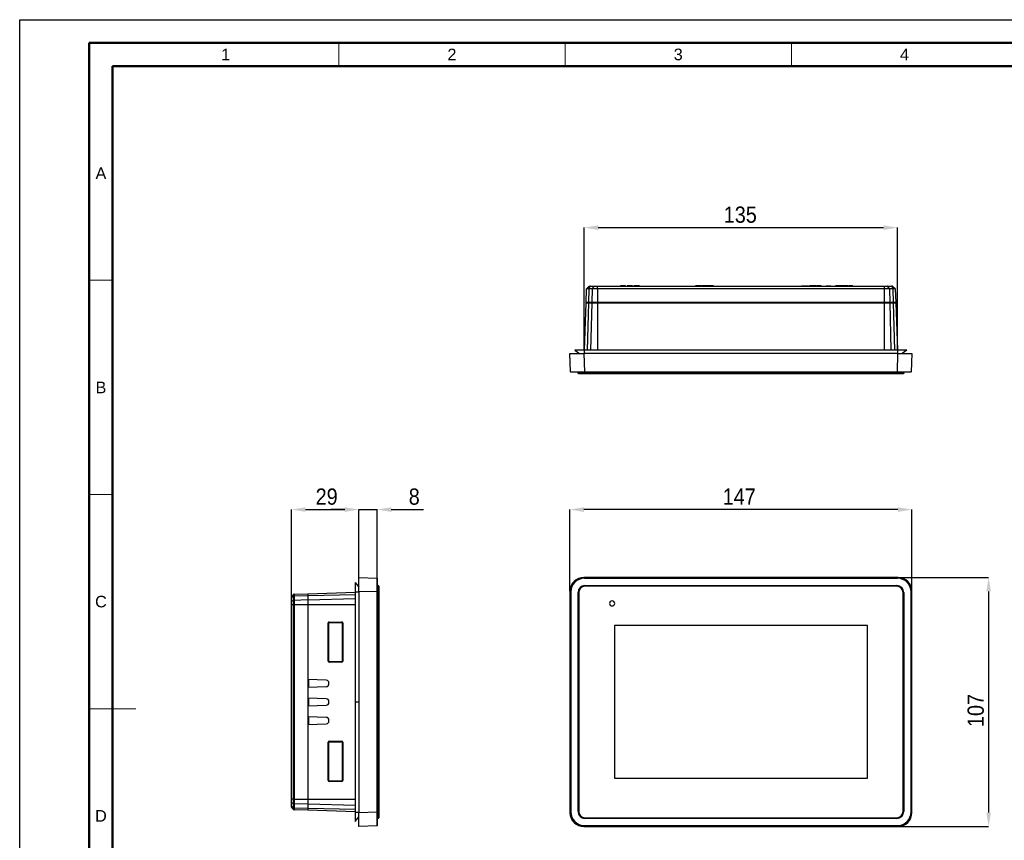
# Model space of a CAD drawing. Header units: millimetres. Extents: x 1316 to 1736, y 283 to 580.
# Tile 5 of 16: x 1316 to 1528, y 403 to 580. Entities that reach past the tile are written whole.
import ezdxf

# ---------------------------------------------------------------- set-up
doc = ezdxf.new("R2010")
doc.units = ezdxf.units.MM
doc.layers.add('Quote', color=7, linetype='Continuous')
doc.styles.add('SLDTEXTSTYLE9', font='GOTHIC.TTF', dxfattribs={"width": 0.913})
doc.styles.get("Standard").update_dxf_attribs({"font": 'arial.ttf'})
doc.dimstyles.new('SLDDIMSTYLE0', dxfattribs={"dimtxt": 3.5, "dimasz": 3, "dimexe": 0, "dimexo": 0.0625, "dimgap": 0.875, "dimtad": 1, "dimdec": 0, "dimlfac": 2, "dimrnd": 1e-09, "dimzin": 12, "dimdsep": 46, "dimtxsty": 'SLDTEXTSTYLE9', "dimcen": 0.09, "dimadec": 0, "dimazin": 3, "dimtfac": 1, "dimtdec": 0, "dimtmove": 0, "dimatfit": 0, "dimfxl": 1, "dimfrac": 2, "dimtolj": 1, "dimtzin": 12, "dimarcsym": 0})

# ---------------------------------------------------------------- blocks, each defined once
blk = doc.blocks.new('*D52')
at = {"layer": 'Quote', "color": 0, "lineweight": -2, "transparency": 16777216}
for p, q in [((1434.74, 456.42), (1434.74, 473.98)), ((1505.42, 473.98), (1437.74, 473.98)), ((1508.42, 456.42), (1508.42, 473.98))]:
    blk.add_line(p, q, dxfattribs=at)
at = {"layer": 'Quote', "color": 0, "lineweight": 18, "transparency": 16777216}
for points in [[(1437.74, 474.48), (1437.74, 473.48), (1434.74, 473.98)], [(1505.42, 474.48), (1505.42, 473.48), (1508.42, 473.98)]]:
    blk.add_solid(points, dxfattribs=at)
at = {"layer": 'Quote', "color": 0, "transparency": 16777216, "insert": (1471.21, 478.53), "char_height": 3.5, "attachment_point": 2, "style": 'SLDTEXTSTYLE9'}
blk.add_mtext('\\A1;147', dxfattribs=at)
blk = doc.blocks.new('*D53')
at = {"layer": 'Quote', "color": 0, "lineweight": -2, "transparency": 16777216}
for p, q in [((1505.49, 459.36), (1524.95, 459.36)), ((1524.95, 456.36), (1524.95, 408.68)), ((1505.49, 405.68), (1524.95, 405.68))]:
    blk.add_line(p, q, dxfattribs=at)
at = {"layer": 'Quote', "color": 0, "lineweight": 18, "transparency": 16777216}
for points in [[(1524.45, 456.36), (1525.45, 456.36), (1524.95, 459.36)], [(1524.45, 408.68), (1525.45, 408.68), (1524.95, 405.68)]]:
    blk.add_solid(points, dxfattribs=at)
at = {"layer": 'Quote', "color": 0, "transparency": 16777216, "insert": (1520.4, 430.68), "char_height": 3.5, "attachment_point": 2, "rotation": 90, "style": 'SLDTEXTSTYLE9'}
blk.add_mtext('\\A1;107', dxfattribs=at)
blk = doc.blocks.new('*D50')
at = {"layer": 'Quote', "color": 0, "lineweight": -2, "transparency": 16777216}
for p, q in [((1374.77, 453.51), (1374.77, 473.98)), ((1377.77, 473.98), (1386.24, 473.98)), ((1389.24, 459.42), (1389.24, 473.98))]:
    blk.add_line(p, q, dxfattribs=at)
at = {"layer": 'Quote', "color": 0, "lineweight": 18, "transparency": 16777216}
for points in [[(1377.77, 474.48), (1377.77, 473.48), (1374.77, 473.98)], [(1386.24, 474.48), (1386.24, 473.48), (1389.24, 473.98)]]:
    blk.add_solid(points, dxfattribs=at)
at = {"layer": 'Quote', "color": 0, "transparency": 16777216, "insert": (1382.33, 478.53), "char_height": 3.5, "attachment_point": 2, "style": 'SLDTEXTSTYLE9'}
blk.add_mtext('\\A1;29', dxfattribs=at)
blk = doc.blocks.new('*D51')
at = {"layer": 'Quote', "color": 0, "lineweight": -2, "transparency": 16777216}
for p, q in [((1386.24, 473.98), (1383.24, 473.98)), ((1389.24, 459.42), (1389.24, 473.98)), ((1389.24, 473.98), (1393.24, 473.98)), ((1393.24, 459.23), (1393.24, 473.98)), ((1396.24, 473.98), (1403.16, 473.98))]:
    blk.add_line(p, q, dxfattribs=at)
at = {"layer": 'Quote', "color": 0, "lineweight": 18, "transparency": 16777216}
for points in [[(1386.24, 474.48), (1386.24, 473.48), (1389.24, 473.98)], [(1396.24, 474.48), (1396.24, 473.48), (1393.24, 473.98)]]:
    blk.add_solid(points, dxfattribs=at)
at = {"layer": 'Quote', "color": 0, "transparency": 16777216, "insert": (1401.2, 478.53), "char_height": 3.5, "attachment_point": 2, "style": 'SLDTEXTSTYLE9'}
blk.add_mtext('\\A1;8', dxfattribs=at)
blk = doc.blocks.new('*D49')
at = {"layer": 'Quote', "color": 0, "lineweight": -2, "transparency": 16777216}
for p, q in [((1437.83, 508.44), (1437.83, 534.74)), ((1440.83, 534.74), (1502.33, 534.74)), ((1505.33, 508.44), (1505.33, 534.74))]:
    blk.add_line(p, q, dxfattribs=at)
at = {"layer": 'Quote', "color": 0, "lineweight": 18, "transparency": 16777216}
for points in [[(1440.83, 535.24), (1440.83, 534.24), (1437.83, 534.74)], [(1502.33, 535.24), (1502.33, 534.24), (1505.33, 534.74)]]:
    blk.add_solid(points, dxfattribs=at)
at = {"layer": 'Quote', "color": 0, "transparency": 16777216, "insert": (1471.44, 539.29), "char_height": 3.5, "attachment_point": 2, "style": 'SLDTEXTSTYLE9'}
blk.add_mtext('\\A1;135', dxfattribs=at)

msp = doc.modelspace()

# ---------------------------------------------------------------- linework, layer by layer
at = {"lineweight": 50}
for p, q in [((1331.2, 287.55), (1331.2, 574.55)), ((1731.2, 574.55), (1331.2, 574.55)), ((1336.2, 292.55), (1336.2, 569.55)), ((1726.2, 569.55), (1336.2, 569.55))]:
    msp.add_line(p, q, dxfattribs=at)
at = {"lineweight": 18}
for p, q in [((1384.95, 574.55), (1384.95, 569.55)), ((1433.7, 574.55), (1433.7, 569.55)), ((1482.45, 574.55), (1482.45, 569.55)), ((1331.2, 523.39), (1336.2, 523.39)), ((1331.2, 477.22), (1336.2, 477.22)), ((1336.2, 431.05), (1331.2, 431.05)), ((1331.2, 431.05), (1341.2, 431.05))]:
    msp.add_line(p, q, dxfattribs=at)
at = {"color": 7, "linetype": 'Continuous', "lineweight": 25}
for p, q in [((1438.37, 521.63), (1438.83, 522.09)), ((1438.8, 521.63), (1439.13, 522.09)), ((1439.13, 522.09), (1438.83, 522.09)), ((1438.91, 522.12), (1439.18, 522.12)), ((1439.95, 522.09), (1439.13, 522.09)), ((1439.18, 522.12), (1440, 522.12)), ((1439.62, 521.63), (1439.95, 522.09)), ((1440.65, 522.09), (1439.95, 522.09)), ((1440, 522.12), (1440.65, 522.12)), ((1440.65, 522.09), (1440.65, 522.12)), ((1440.65, 522.12), (1502.51, 522.12)), ((1440.65, 521.63), (1440.65, 522.09)), ((1502.51, 522.09), (1440.65, 522.09)), ((1445.59, 522.2), (1445.59, 522.12)), ((1445.64, 522.2), (1445.64, 522.12)), ((1446.16, 522.2), (1446.16, 522.12)), ((1446.74, 522.2), (1446.16, 522.2)), ((1446.74, 522.2), (1446.74, 522.12)), ((1447.04, 522.2), (1447.04, 522.12)), ((1447.08, 522.2), (1447.08, 522.12)), ((1447.65, 522.2), (1447.65, 522.12)), ((1448.19, 522.2), (1448.19, 522.12)), ((1448.25, 522.2), (1448.22, 522.2)), ((1448.25, 522.2), (1448.25, 522.12)), ((1448.53, 522.2), (1448.53, 522.12)), ((1448.74, 522.2), (1448.53, 522.2)), ((1448.74, 522.2), (1448.74, 522.12)), ((1449.14, 522.2), (1449.14, 522.12)), ((1449.5, 522.2), (1449.5, 522.12)), ((1449.72, 522.2), (1449.5, 522.2)), ((1449.72, 522.2), (1449.72, 522.12)), ((1461.82, 522.2), (1461.82, 522.12)), ((1462.04, 522.2), (1461.82, 522.2)), ((1462.04, 522.2), (1462.04, 522.12)), ((1462.79, 522.2), (1462.04, 522.2)), ((1462.79, 522.2), (1462.79, 522.12)), ((1463.02, 522.2), (1462.79, 522.2)), ((1463.02, 522.2), (1463.02, 522.12)), ((1463.18, 522.2), (1463.18, 522.12)), ((1463.8, 522.2), (1463.18, 522.2)), ((1463.8, 522.2), (1463.8, 522.12)), ((1464.04, 522.2), (1463.8, 522.2)), ((1464.04, 522.2), (1464.04, 522.12)), ((1464.66, 522.2), (1464.04, 522.2)), ((1464.66, 522.2), (1464.66, 522.12)), ((1464.69, 522.2), (1464.69, 522.12)), ((1465.42, 522.2), (1464.69, 522.2)), ((1465.64, 522.2), (1465.42, 522.2)), ((1465.42, 522.2), (1465.42, 522.12)), ((1465.64, 522.2), (1465.64, 522.12)), ((1484.63, 522.2), (1484.63, 522.12)), ((1484.63, 522.2), (1485.32, 522.2)), ((1485.32, 522.2), (1485.44, 522.2)), ((1485.32, 522.2), (1485.32, 522.12)), ((1485.44, 522.2), (1485.44, 522.12)), ((1485.44, 522.2), (1486.13, 522.2)), ((1486.13, 522.2), (1486.13, 522.12)), ((1486.34, 522.2), (1486.34, 522.12)), ((1486.57, 522.2), (1486.34, 522.2)), ((1486.57, 522.2), (1486.57, 522.12)), ((1487, 522.2), (1486.57, 522.2)), ((1487, 522.2), (1487, 522.12)), ((1487.08, 522.2), (1487.08, 522.12)), ((1487.16, 522.2), (1487.16, 522.12)), ((1487.59, 522.2), (1487.16, 522.2)), ((1487.59, 522.2), (1487.59, 522.12)), ((1487.82, 522.2), (1487.59, 522.2)), ((1487.82, 522.2), (1487.82, 522.12)), ((1487.9, 522.2), (1487.9, 522.12)), ((1488.4, 522.2), (1488.4, 522.12)), ((1488.9, 522.2), (1488.9, 522.12)), ((1489.93, 522.2), (1489.93, 522.12)), ((1489.93, 522.2), (1490.93, 522.2)), ((1490.93, 522.2), (1490.93, 522.12)), ((1491.94, 522.2), (1491.94, 522.12)), ((1492.18, 522.2), (1491.94, 522.2)), ((1492.18, 522.2), (1492.18, 522.12)), ((1492.6, 522.2), (1492.18, 522.2)), ((1492.6, 522.2), (1492.6, 522.12)), ((1492.68, 522.2), (1492.68, 522.12)), ((1492.77, 522.2), (1492.77, 522.12)), ((1493.19, 522.2), (1492.77, 522.2)), ((1493.19, 522.2), (1493.19, 522.12)), ((1493.43, 522.2), (1493.19, 522.2)), ((1493.43, 522.2), (1493.43, 522.12)), ((1493.51, 522.2), (1493.51, 522.12)), ((1493.71, 522.2), (1493.51, 522.2)), ((1493.71, 522.2), (1493.71, 522.12)), ((1493.85, 522.2), (1493.71, 522.2)), ((1493.85, 522.2), (1493.85, 522.12)), ((1494.58, 522.2), (1493.85, 522.2)), ((1494.58, 522.2), (1494.58, 522.12)), ((1494.72, 522.2), (1494.72, 522.12)), ((1494.74, 522.2), (1494.74, 522.12)), ((1495.22, 522.2), (1495.22, 522.12)), ((1495.71, 522.2), (1495.71, 522.12)), ((1495.73, 522.2), (1495.73, 522.12)), ((1502.51, 522.09), (1502.51, 522.12)), ((1502.51, 522.12), (1503.17, 522.12)), ((1502.51, 521.63), (1502.51, 522.09)), ((1503.22, 522.09), (1502.51, 522.09)), ((1503.17, 522.12), (1503.99, 522.12)), ((1503.54, 521.63), (1503.22, 522.09)), ((1504.04, 522.09), (1503.22, 522.09)), ((1503.99, 522.12), (1504.26, 522.12)), ((1504.04, 522.09), (1504.36, 521.63)), ((1504.33, 522.09), (1504.04, 522.09)), ((1504.33, 522.09), (1504.79, 521.63)), ((1438.24, 518.62), (1438.34, 521.57)), ((1438.78, 521.57), (1438.34, 521.57)), ((1438.37, 521.63), (1438.8, 521.63)), ((1438.78, 521.57), (1438.71, 518.62)), ((1439.6, 521.57), (1438.78, 521.57)), ((1438.8, 521.63), (1439.62, 521.63)), ((1439.53, 518.62), (1439.6, 521.57)), ((1440.65, 521.57), (1439.6, 521.57)), ((1439.62, 521.63), (1440.65, 521.63)), ((1440.65, 521.57), (1440.65, 521.63)), ((1440.65, 521.63), (1502.51, 521.63)), ((1440.65, 521.57), (1440.65, 518.62)), ((1502.51, 521.57), (1440.65, 521.57)), ((1502.51, 521.57), (1502.51, 521.63)), ((1502.51, 521.63), (1503.54, 521.63)), ((1502.51, 518.62), (1502.51, 521.57)), ((1503.56, 521.57), (1502.51, 521.57)), ((1503.54, 521.63), (1504.36, 521.63)), ((1503.56, 521.57), (1503.63, 518.62)), ((1504.38, 521.57), (1503.56, 521.57)), ((1504.36, 521.63), (1504.79, 521.63)), ((1504.46, 518.62), (1504.38, 521.57)), ((1504.82, 521.57), (1504.38, 521.57)), ((1504.82, 521.57), (1504.92, 518.62)), ((1437.88, 508.37), (1438.24, 518.55)), ((1438.71, 518.62), (1438.24, 518.62)), ((1438.24, 518.55), (1438.71, 518.55)), ((1438.71, 518.55), (1438.45, 508.37)), ((1438.49, 518.55), (1438.49, 518.62)), ((1439.53, 518.62), (1438.71, 518.62)), ((1438.71, 518.55), (1439.53, 518.55)), ((1438.88, 518.55), (1438.88, 518.62)), ((1439.28, 508.37), (1439.53, 518.55)), ((1440.65, 518.62), (1439.53, 518.62)), ((1439.53, 518.55), (1440.66, 518.55)), ((1439.7, 518.55), (1439.7, 518.62)), ((1502.51, 518.62), (1440.65, 518.62)), ((1440.65, 518.55), (1440.65, 518.62)), ((1440.66, 518.55), (1502.5, 518.55)), ((1440.66, 518.55), (1440.66, 508.37)), ((1502.5, 518.55), (1503.63, 518.55)), ((1502.5, 508.37), (1502.5, 518.55)), ((1503.63, 518.62), (1502.51, 518.62)), ((1502.51, 518.55), (1502.51, 518.62)), ((1503.46, 518.55), (1503.46, 518.62)), ((1504.46, 518.62), (1503.63, 518.62)), ((1503.63, 518.55), (1504.46, 518.55)), ((1503.63, 518.55), (1503.88, 508.37)), ((1504.28, 518.55), (1504.28, 518.62)), ((1504.92, 518.62), (1504.46, 518.62)), ((1504.46, 518.55), (1504.92, 518.55)), ((1504.71, 508.37), (1504.46, 518.55)), ((1504.67, 518.55), (1504.67, 518.62)), ((1504.92, 518.55), (1505.28, 508.37)), ((1434.88, 503.67), (1434.74, 507.62)), ((1434.74, 507.62), (1437.74, 507.62)), ((1437.83, 508.37), (1435.83, 508.37)), ((1435.83, 508.37), (1436.83, 507.62)), ((1437.74, 507.62), (1437.88, 503.67)), ((1505.42, 507.62), (1437.74, 507.62)), ((1437.83, 508.37), (1437.83, 507.62)), ((1505.33, 508.37), (1437.83, 508.37)), ((1505.29, 503.67), (1505.42, 507.62)), ((1505.33, 508.37), (1505.33, 507.62)), ((1507.33, 508.37), (1505.33, 508.37)), ((1505.42, 507.62), (1508.42, 507.62)), ((1507.33, 508.37), (1506.33, 507.62)), ((1508.42, 507.62), (1508.28, 503.67)), ((1437.88, 503.62), (1434.93, 503.62)), ((1436.48, 503.42), (1436.48, 503.62)), ((1436.63, 503.27), (1436.48, 503.42)), ((1436.48, 503.42), (1437.98, 503.42)), ((1437.98, 503.27), (1436.63, 503.27)), ((1437.88, 503.67), (1505.29, 503.67)), ((1437.88, 503.62), (1437.88, 503.67)), ((1505.29, 503.62), (1437.88, 503.62)), ((1437.98, 503.42), (1437.98, 503.62)), ((1437.98, 503.27), (1437.98, 503.42)), ((1437.98, 503.42), (1505.18, 503.42)), ((1505.18, 503.27), (1437.98, 503.27)), ((1505.18, 503.42), (1505.18, 503.62)), ((1505.18, 503.42), (1506.68, 503.42)), ((1505.18, 503.42), (1505.18, 503.27)), ((1506.53, 503.27), (1505.18, 503.27)), ((1505.29, 503.67), (1505.29, 503.62)), ((1508.23, 503.62), (1505.29, 503.62)), ((1506.68, 503.42), (1506.53, 503.27)), ((1506.68, 503.42), (1506.68, 503.62)), ((1388.49, 458.27), (1388.49, 456.27)), ((1388.49, 458.27), (1389.24, 457.27)), ((1389.24, 459.36), (1393.19, 459.22)), ((1389.24, 456.36), (1389.24, 459.36)), ((1393.24, 459.17), (1393.24, 456.22)), ((1437.74, 459.36), (1437.88, 459.22)), ((1505.42, 459.36), (1437.74, 459.36)), ((1437.88, 459.17), (1437.88, 459.22)), ((1437.88, 459.22), (1505.29, 459.22)), ((1505.29, 459.17), (1437.88, 459.17)), ((1505.29, 459.22), (1505.42, 459.36)), ((1505.29, 459.22), (1505.29, 459.17)), ((1378.32, 455.86), (1388.49, 456.21)), ((1388.49, 456.27), (1389.24, 456.27)), ((1388.49, 456.27), (1388.49, 432.52)), ((1393.19, 456.22), (1389.24, 456.36)), ((1389.24, 456.36), (1389.24, 408.68)), ((1393.19, 408.81), (1393.19, 456.22)), ((1393.24, 456.22), (1393.19, 456.22)), ((1393.44, 457.62), (1393.24, 457.62)), ((1393.24, 456.22), (1393.24, 408.81)), ((1393.44, 456.12), (1393.24, 456.12)), ((1393.44, 456.12), (1393.44, 457.62)), ((1393.59, 457.47), (1393.44, 457.62)), ((1393.59, 456.12), (1393.44, 456.12)), ((1393.44, 408.92), (1393.44, 456.12)), ((1393.59, 457.47), (1393.59, 456.12)), ((1393.59, 456.12), (1393.59, 408.92)), ((1434.88, 456.22), (1434.74, 456.36)), ((1434.74, 456.36), (1434.74, 408.68)), ((1434.88, 408.81), (1434.88, 456.22)), ((1434.93, 456.22), (1434.88, 456.22)), ((1434.93, 456.22), (1434.93, 408.81)), ((1436.63, 456.12), (1436.48, 456.12)), ((1436.48, 408.92), (1436.48, 456.12)), ((1436.63, 456.12), (1436.63, 408.92)), ((1437.98, 457.47), (1437.98, 457.62)), ((1437.98, 457.62), (1505.18, 457.62)), ((1505.18, 457.47), (1437.98, 457.47)), ((1505.18, 457.62), (1505.18, 457.47)), ((1506.53, 408.92), (1506.53, 456.12)), ((1506.68, 456.12), (1506.53, 456.12)), ((1506.68, 456.12), (1506.68, 408.92)), ((1508.23, 408.81), (1508.23, 456.22)), ((1508.28, 456.22), (1508.23, 456.22)), ((1508.42, 456.36), (1508.28, 456.22)), ((1508.28, 456.22), (1508.28, 408.81)), ((1508.42, 408.68), (1508.42, 456.36)), ((1374.74, 454.92), (1374.74, 455.19)), ((1374.74, 454.1), (1374.74, 454.92)), ((1374.74, 453.45), (1374.74, 454.1)), ((1375.23, 455.72), (1374.77, 455.26)), ((1375.23, 455.3), (1374.77, 454.97)), ((1374.77, 455.26), (1374.77, 454.97)), ((1374.77, 454.97), (1374.77, 454.15)), ((1375.23, 454.47), (1374.77, 454.15)), ((1374.77, 454.15), (1374.77, 453.45)), ((1375.23, 455.3), (1375.23, 455.72)), ((1375.23, 454.47), (1375.23, 455.3)), ((1375.23, 453.45), (1375.23, 454.47)), ((1375.3, 455.75), (1378.24, 455.85)), ((1375.3, 455.75), (1375.3, 455.32)), ((1378.24, 455.39), (1375.3, 455.32)), ((1375.3, 455.32), (1375.3, 454.49)), ((1375.3, 454.49), (1378.24, 454.57)), ((1375.3, 454.49), (1375.3, 453.45)), ((1378.24, 455.85), (1378.24, 455.39)), ((1378.32, 455.6), (1378.24, 455.6)), ((1378.24, 455.39), (1378.24, 454.57)), ((1378.32, 455.21), (1378.24, 455.21)), ((1378.24, 454.57), (1378.24, 453.45)), ((1378.32, 454.39), (1378.24, 454.39)), ((1378.32, 455.39), (1378.32, 455.86)), ((1388.49, 455.64), (1378.32, 455.39)), ((1378.32, 454.56), (1378.32, 455.39)), ((1378.32, 454.56), (1388.49, 454.82)), ((1378.32, 453.44), (1378.32, 454.56)), ((1374.74, 411.59), (1374.74, 453.45)), ((1374.77, 453.45), (1374.74, 453.45)), ((1374.77, 453.45), (1374.77, 411.59)), ((1375.23, 453.45), (1374.77, 453.45)), ((1375.3, 453.45), (1375.23, 453.45)), ((1375.23, 411.59), (1375.23, 453.45)), ((1375.3, 453.45), (1375.3, 411.59)), ((1378.24, 453.45), (1375.3, 453.45)), ((1378.24, 453.45), (1378.24, 411.59)), ((1378.32, 453.45), (1378.24, 453.45)), ((1378.32, 437.34), (1378.32, 453.44)), ((1388.49, 453.44), (1378.32, 453.44)), ((1382.85, 449.75), (1385.63, 449.76)), ((1382.65, 441.28), (1382.65, 449.55)), ((1382.75, 449.55), (1382.65, 449.55)), ((1382.75, 449.55), (1382.75, 441.28)), ((1382.76, 449.55), (1382.75, 449.55)), ((1382.76, 441.29), (1382.76, 449.55)), ((1385.63, 449.66), (1382.85, 449.65)), ((1382.85, 449.65), (1382.86, 449.65)), ((1382.86, 449.65), (1385.62, 449.65)), ((1385.62, 449.65), (1385.63, 449.66)), ((1385.73, 449.56), (1385.72, 449.55)), ((1385.72, 449.55), (1385.72, 441.28)), ((1385.83, 449.56), (1385.73, 449.56)), ((1385.73, 441.27), (1385.73, 449.56)), ((1385.83, 449.56), (1385.83, 441.27)), ((1498.83, 448.97), (1444.33, 448.97)), ((1444.33, 448.97), (1444.33, 416.07)), ((1498.83, 416.07), (1498.83, 448.97)), ((1382.75, 441.28), (1382.65, 441.28)), ((1382.75, 441.28), (1382.76, 441.29)), ((1385.72, 441.28), (1385.73, 441.27)), ((1385.83, 441.27), (1385.73, 441.27)), ((1382.86, 441.19), (1382.85, 441.18)), ((1382.85, 441.18), (1385.63, 441.18)), ((1385.63, 441.08), (1382.85, 441.08)), ((1385.62, 441.18), (1382.86, 441.19)), ((1385.63, 441.18), (1385.62, 441.18)), ((1382.26, 437.2), (1378.32, 437.34)), ((1378.45, 437.33), (1378.45, 435.7)), ((1378.32, 435.69), (1382.26, 435.83)), ((1378.32, 433.34), (1378.32, 435.69)), ((1382.82, 436.41), (1382.82, 436.63)), ((1382.26, 433.2), (1378.32, 433.34)), ((1378.45, 433.33), (1378.45, 431.7)), ((1378.32, 431.69), (1382.26, 431.83)), ((1378.32, 429.34), (1378.32, 431.69)), ((1382.82, 432.41), (1382.82, 432.63)), ((1388.49, 432.52), (1389.24, 432.52)), ((1388.49, 432.52), (1388.49, 408.77)), ((1382.26, 429.2), (1378.32, 429.34)), ((1378.45, 429.33), (1378.45, 427.7)), ((1382.82, 428.41), (1382.82, 428.63)), ((1378.32, 427.69), (1382.26, 427.83)), ((1378.32, 411.59), (1378.32, 427.69)), ((1382.65, 415.58), (1382.65, 423.85)), ((1382.75, 423.85), (1382.65, 423.85)), ((1382.75, 423.85), (1382.75, 415.58)), ((1382.76, 423.85), (1382.75, 423.85)), ((1382.76, 415.59), (1382.76, 423.85)), ((1382.85, 424.05), (1385.63, 424.06)), ((1385.63, 423.96), (1382.85, 423.95)), ((1382.85, 423.95), (1382.86, 423.95)), ((1382.86, 423.95), (1385.62, 423.95)), ((1385.62, 423.95), (1385.63, 423.96)), ((1385.73, 423.86), (1385.72, 423.85)), ((1385.72, 423.85), (1385.72, 415.58)), ((1385.83, 423.86), (1385.73, 423.86)), ((1385.73, 415.57), (1385.73, 423.86)), ((1385.83, 423.86), (1385.83, 415.57)), ((1374.67, 416.69), (1374.74, 416.69)), ((1374.67, 416.67), (1374.74, 416.67)), ((1374.67, 416.27), (1374.74, 416.27)), ((1374.67, 415.93), (1374.74, 415.93)), ((1444.33, 416.07), (1498.83, 416.07)), ((1374.67, 415.56), (1374.74, 415.56)), ((1374.67, 415.12), (1374.74, 415.12)), ((1374.67, 415.1), (1374.74, 415.1)), ((1382.75, 415.58), (1382.65, 415.58)), ((1382.75, 415.58), (1382.76, 415.59)), ((1382.86, 415.49), (1382.85, 415.48)), ((1382.85, 415.48), (1385.63, 415.48)), ((1385.63, 415.38), (1382.85, 415.38)), ((1385.62, 415.48), (1382.86, 415.49)), ((1385.63, 415.48), (1385.62, 415.48)), ((1385.72, 415.58), (1385.73, 415.57)), ((1385.83, 415.57), (1385.73, 415.57)), ((1374.74, 410.93), (1374.74, 411.59)), ((1374.77, 411.59), (1374.74, 411.59)), ((1374.77, 411.59), (1374.77, 410.88)), ((1375.23, 411.59), (1374.77, 411.59)), ((1375.3, 411.59), (1375.23, 411.59)), ((1375.23, 410.56), (1375.23, 411.59)), ((1375.3, 411.59), (1378.24, 411.59)), ((1375.3, 411.59), (1375.3, 410.54)), ((1378.24, 411.59), (1378.24, 410.47)), ((1378.32, 411.59), (1378.24, 411.59)), ((1378.32, 410.47), (1378.32, 411.59)), ((1378.32, 411.59), (1388.49, 411.59)), ((1374.74, 410.11), (1374.74, 410.93)), ((1374.74, 409.84), (1374.74, 410.11)), ((1375.23, 410.56), (1374.77, 410.88)), ((1374.77, 410.88), (1374.77, 410.06)), ((1375.23, 409.74), (1374.77, 410.06)), ((1374.77, 410.06), (1374.77, 409.77)), ((1375.23, 409.31), (1374.77, 409.77)), ((1375.23, 409.74), (1375.23, 410.56)), ((1375.23, 409.31), (1375.23, 409.74)), ((1378.24, 410.47), (1375.3, 410.54)), ((1375.3, 410.54), (1375.3, 409.72)), ((1375.3, 409.72), (1378.24, 409.64)), ((1375.3, 409.72), (1375.3, 409.28)), ((1378.32, 410.64), (1378.24, 410.64)), ((1378.24, 410.47), (1378.24, 409.64)), ((1378.32, 409.82), (1378.24, 409.82)), ((1378.24, 409.64), (1378.24, 409.18)), ((1378.32, 409.43), (1378.24, 409.43)), ((1378.27, 409.43), (1378.27, 409.18)), ((1378.32, 409.64), (1378.32, 410.47)), ((1388.49, 410.22), (1378.32, 410.47)), ((1378.32, 409.17), (1378.32, 409.64)), ((1378.32, 409.64), (1388.49, 409.39)), ((1378.24, 409.18), (1375.3, 409.28)), ((1378.27, 409.18), (1378.24, 409.18)), ((1378.32, 409.18), (1378.27, 409.18)), ((1388.49, 408.82), (1378.32, 409.17)), ((1388.49, 408.77), (1388.49, 406.77)), ((1388.49, 408.77), (1389.24, 408.77)), ((1388.49, 406.77), (1389.24, 407.77)), ((1389.24, 408.68), (1393.19, 408.81)), ((1389.24, 405.68), (1389.24, 408.68)), ((1393.24, 408.81), (1393.19, 408.81)), ((1393.44, 408.92), (1393.24, 408.92)), ((1393.24, 408.81), (1393.24, 405.86)), ((1393.44, 407.42), (1393.24, 407.42)), ((1393.44, 407.42), (1393.44, 408.92)), ((1393.59, 408.92), (1393.44, 408.92)), ((1393.59, 407.57), (1393.44, 407.42)), ((1393.59, 408.92), (1393.59, 407.57)), ((1434.74, 408.68), (1434.88, 408.81)), ((1434.93, 408.81), (1434.88, 408.81)), ((1436.63, 408.92), (1436.48, 408.92)), ((1437.98, 407.57), (1505.18, 407.57)), ((1437.98, 407.57), (1437.98, 407.42)), ((1505.18, 407.42), (1437.98, 407.42)), ((1505.18, 407.42), (1505.18, 407.57)), ((1506.68, 408.92), (1506.53, 408.92)), ((1508.28, 408.81), (1508.23, 408.81)), ((1508.28, 408.81), (1508.42, 408.68)), ((1393.19, 405.81), (1389.24, 405.68)), ((1437.88, 405.81), (1437.74, 405.68)), ((1437.74, 405.68), (1505.42, 405.68)), ((1437.88, 405.86), (1437.88, 405.81)), ((1437.88, 405.86), (1505.29, 405.86)), ((1505.29, 405.81), (1437.88, 405.81)), ((1505.29, 405.81), (1505.29, 405.86)), ((1505.42, 405.68), (1505.29, 405.81))]:
    msp.add_line(p, q, dxfattribs=at)
msp.add_lwpolyline([(1316.2, 579.55), (1736.2, 579.55), (1736.2, 282.55), (1316.2, 282.55)], close=True)
for centre, radius, start, end in [((1438.91, 522.02), 0.1, 90, 135), ((1439.18, 522.06), 0.0626, 92.7971, 147.9253), ((1440, 522.06), 0.0626, 92.7971, 147.9253), ((1503.16, 522.06), 0.0626, 32.0747, 87.2029), ((1503.98, 522.06), 0.0626, 32.0747, 87.2029), ((1504.26, 522.02), 0.1, 45, 90), ((1438.44, 521.56), 0.1, 135, 178), ((1438.9, 521.57), 0.123, 146.2552, 179.5638), ((1439.72, 521.57), 0.123, 146.2552, 179.5638), ((1503.44, 521.57), 0.123, 0.4362, 33.7448), ((1504.26, 521.57), 0.123, 0.4362, 33.7448), ((1504.72, 521.56), 0.1, 2, 45), ((1434.93, 503.67), 0.05, 182, 270), ((1508.23, 503.67), 0.05, 270, 358), ((1393.19, 459.17), 0.05, 0, 88), ((1437.98, 456.12), 1.5, 90, 180), ((1437.98, 456.12), 1.35, 90, 180), ((1505.18, 456.12), 1.5, 0, 90), ((1505.18, 456.12), 1.35, 0, 90), ((1374.84, 455.19), 0.1, 135, 180), ((1374.8, 454.92), 0.0626, 122.0747, 177.2029), ((1374.8, 454.1), 0.0626, 122.0747, 177.2029), ((1375.3, 455.65), 0.1, 92, 135), ((1375.3, 455.19), 0.123, 90.4362, 123.7448), ((1375.3, 454.37), 0.123, 90.4362, 123.7448), ((1443.83, 453.77), 0.55, 0, 180), ((1443.83, 453.77), 0.55, 180, 0), ((1383.63, 449.73), 0.779, 178.3178, 185.6822), ((1386.41, 449.73), 0.779, 178.3178, 185.6822), ((1383.63, 441.1), 0.779, 174.3178, 181.6822), ((1386.41, 441.1), 0.779, 174.3178, 181.6822), ((1382.24, 436.63), 0.575, 0, 88), ((1382.24, 436.41), 0.575, 272, 0), ((1382.24, 432.63), 0.575, 0, 88), ((1382.24, 432.41), 0.575, 272, 0), ((1382.24, 428.63), 0.575, 0, 88), ((1382.24, 428.41), 0.575, 272, 0), ((1383.63, 424.03), 0.779, 178.3178, 185.6822), ((1386.41, 424.03), 0.779, 178.3178, 185.6822), ((1383.63, 415.4), 0.779, 174.3178, 181.6822), ((1386.41, 415.4), 0.779, 174.3178, 181.6822), ((1374.8, 410.94), 0.0626, 182.7971, 237.9253), ((1374.8, 410.12), 0.0626, 182.7971, 237.9253), ((1374.84, 409.84), 0.1, 180, 225), ((1375.3, 410.66), 0.123, 236.2552, 269.5638), ((1375.3, 409.84), 0.123, 236.2552, 269.5638), ((1375.3, 409.38), 0.1, 225, 268), ((1437.98, 408.92), 1.5, 180, 270), ((1437.98, 408.92), 1.35, 180, 270), ((1505.18, 408.92), 1.35, 270, 0), ((1505.18, 408.92), 1.5, 270, 0), ((1393.19, 405.86), 0.05, 272, 0)]:
    msp.add_arc(centre, radius, start, end, dxfattribs=at)
for centre, major_axis, ratio, start_param, end_param in [((1437.88, 503.67), (3, 0), 0.000581, 3.141613, 4.711191), ((1505.28, 503.67), (3, 0), 0.000581, 4.713587, 6.283165), ((1393.19, 456.22), (0, 3), 0.000581, 4.713587, 6.283165), ((1437.74, 456.35), (2.12, -2.12), 0.998783, 2.356803, 3.926382), ((1437.88, 456.22), (-2.12, 2.12), 0.998823, 5.498396, 7.067974), ((1437.88, 456.22), (2.09, -2.09), 0.998783, 2.356803, 3.926382), ((1505.28, 456.22), (2.12, 2.12), 0.998823, 5.498396, 7.067974), ((1505.28, 456.22), (-2.09, -2.09), 0.998783, 2.356803, 3.926382), ((1505.42, 456.35), (-2.12, -2.12), 0.998783, 2.356803, 3.926382), ((1382.85, 449.55), (0, 0.2), 0.998783, 0.001218, 1.570796), ((1385.63, 449.56), (0.171, 0.105), 0.997278, 5.730586, 7.300164), ((1382.85, 449.55), (-0.023, 0.0975), 0.997283, 6.052944, 7.622523), ((1382.86, 449.55), (0, 0.1), 0.998783, 0.001218, 1.570796), ((1385.62, 449.55), (0.0853, 0.0527), 0.997278, 5.730586, 7.300164), ((1385.63, 449.56), (0.0833, 0.0565), 0.993471, 5.689405, 7.258983), ((1382.85, 441.28), (0, 0.2), 0.998783, 1.570796, 3.140375), ((1382.85, 441.28), (0.023, 0.0975), 0.997283, 1.802255, 3.371833), ((1382.86, 441.29), (0, 0.1), 0.998783, 1.570796, 3.140375), ((1385.62, 441.28), (0.0853, -0.0527), 0.997278, 5.266207, 6.835785), ((1385.63, 441.28), (0.171, -0.105), 0.997278, 5.266207, 6.835785), ((1385.63, 441.28), (0.0833, -0.0565), 0.993471, 5.307387, 6.876966), ((1382.85, 423.85), (0, 0.2), 0.998783, 0.001218, 1.570796), ((1382.85, 423.85), (-0.023, 0.0975), 0.997283, 6.052944, 7.622523), ((1382.86, 423.85), (0, 0.1), 0.998783, 0.001218, 1.570796), ((1385.62, 423.85), (0.0853, 0.0527), 0.997278, 5.730586, 7.300164), ((1385.63, 423.86), (0.171, 0.105), 0.997278, 5.730586, 7.300164), ((1385.63, 423.86), (0.0833, 0.0565), 0.993471, 5.689405, 7.258983), ((1382.85, 415.58), (0, 0.2), 0.998783, 1.570796, 3.140375), ((1382.85, 415.58), (0.023, 0.0975), 0.997283, 1.802255, 3.371833), ((1382.86, 415.59), (0, 0.1), 0.998783, 1.570796, 3.140375), ((1385.62, 415.58), (0.0853, -0.0527), 0.997278, 5.266207, 6.835785), ((1385.63, 415.58), (0.171, -0.105), 0.997278, 5.266207, 6.835785), ((1385.63, 415.58), (0.0833, -0.0565), 0.993471, 5.307387, 6.876966), ((1393.19, 408.82), (0, 3), 0.000581, 3.141613, 4.711191), ((1437.74, 408.68), (2.12, 2.12), 0.998783, 2.356803, 3.926382), ((1437.88, 408.82), (2.12, 2.12), 0.998823, 2.356803, 3.926382), ((1437.88, 408.82), (2.09, 2.09), 0.998783, 2.356803, 3.926382), ((1505.28, 408.82), (-2.09, 2.09), 0.998783, 2.356803, 3.926382), ((1505.28, 408.82), (2.12, -2.12), 0.998823, 5.498396, 7.067974), ((1505.42, 408.68), (-2.12, 2.12), 0.998783, 2.356803, 3.926382)]:
    msp.add_ellipse(centre, major_axis=major_axis, ratio=ratio, start_param=start_param, end_param=end_param, dxfattribs=at)
for points, knots in [([(1446.16, 522.2), (1446.14, 522.2), (1446.11, 522.2), (1446.07, 522.2), (1446.04, 522.2), (1446, 522.2), (1445.96, 522.2), (1445.93, 522.2), (1445.9, 522.2), (1445.86, 522.2), (1445.82, 522.2), (1445.78, 522.2), (1445.74, 522.2), (1445.7, 522.2), (1445.68, 522.2), (1445.66, 522.2), (1445.65, 522.2), (1445.65, 522.2), (1445.64, 522.2)], [0, 0, 0, 0, 0.058732, 0.114603, 0.167657, 0.217967, 0.265775, 0.311171, 0.353792, 0.394745, 0.472806, 0.549192, 0.62478, 0.702625, 0.779741, 0.854063, 0.927155, 1, 1, 1, 1]), ([(1447.65, 522.2), (1447.62, 522.2), (1447.57, 522.2), (1447.49, 522.2), (1447.42, 522.2), (1447.36, 522.2), (1447.32, 522.2), (1447.29, 522.2), (1447.26, 522.2), (1447.24, 522.2), (1447.21, 522.2), (1447.19, 522.2), (1447.17, 522.2), (1447.14, 522.2), (1447.12, 522.2), (1447.1, 522.2), (1447.08, 522.2), (1447.08, 522.2), (1447.08, 522.2)], [0, 0, 0, 0, 0.100475, 0.195644, 0.286083, 0.372983, 0.415026, 0.456052, 0.495939, 0.535566, 0.574087, 0.612519, 0.651081, 0.689513, 0.766237, 0.84235, 0.919974, 1, 1, 1, 1]), ([(1448.19, 522.2), (1448.19, 522.2), (1448.19, 522.2), (1448.17, 522.2), (1448.15, 522.2), (1448.13, 522.2), (1448.11, 522.2), (1448.09, 522.2), (1448.07, 522.2), (1448.04, 522.2), (1448.02, 522.2), (1447.99, 522.2), (1447.96, 522.2), (1447.92, 522.2), (1447.87, 522.2), (1447.8, 522.2), (1447.72, 522.2), (1447.68, 522.2), (1447.65, 522.2)], [0, 0, 0, 0, 0.074995, 0.149165, 0.223664, 0.300412, 0.33957, 0.378921, 0.418096, 0.45823, 0.498427, 0.539708, 0.582216, 0.625824, 0.715481, 0.807384, 0.901634, 1, 1, 1, 1]), ([(1449.14, 522.2), (1449.12, 522.2), (1449.09, 522.2), (1449.04, 522.2), (1449, 522.2), (1448.96, 522.2), (1448.92, 522.2), (1448.89, 522.2), (1448.86, 522.2), (1448.83, 522.2), (1448.81, 522.2), (1448.79, 522.2), (1448.78, 522.2), (1448.77, 522.2), (1448.76, 522.2), (1448.75, 522.2), (1448.75, 522.2), (1448.75, 522.2), (1448.74, 522.2)], [0, 0, 0, 0, 0.069477, 0.134153, 0.194032, 0.249814, 0.302261, 0.351905, 0.399506, 0.445621, 0.493724, 0.54658, 0.604769, 0.66939, 0.740897, 0.819837, 0.905972, 1, 1, 1, 1]), ([(1449.5, 522.2), (1449.5, 522.2), (1449.5, 522.2), (1449.5, 522.2), (1449.5, 522.2), (1449.49, 522.2), (1449.49, 522.2), (1449.48, 522.2), (1449.47, 522.2), (1449.46, 522.2), (1449.45, 522.2), (1449.42, 522.2), (1449.38, 522.2), (1449.34, 522.2), (1449.3, 522.2), (1449.25, 522.2), (1449.19, 522.2), (1449.16, 522.2), (1449.14, 522.2)], [0, 0, 0, 0, 0.06814, 0.131478, 0.190514, 0.245276, 0.295444, 0.341135, 0.382821, 0.420216, 0.489633, 0.556579, 0.623721, 0.692399, 0.763564, 0.837802, 0.915926, 1, 1, 1, 1]), ([(1487.08, 522.2), (1487.07, 522.2), (1487.04, 522.2), (1487.01, 522.2), (1487, 522.2)], [0, 0, 0, 0, 0.496441, 1, 1, 1, 1]), ([(1487.16, 522.2), (1487.16, 522.2), (1487.14, 522.2), (1487.12, 522.2), (1487.1, 522.2), (1487.09, 522.2), (1487.08, 522.2)], [0, 0, 0, 0, 0.265687, 0.519738, 0.765585, 1, 1, 1, 1]), ([(1488.4, 522.2), (1488.38, 522.2), (1488.34, 522.2), (1488.29, 522.2), (1488.23, 522.2), (1488.18, 522.2), (1488.13, 522.2), (1488.09, 522.2), (1488.06, 522.2), (1488.03, 522.2), (1488, 522.2), (1487.98, 522.2), (1487.96, 522.2), (1487.94, 522.2), (1487.93, 522.2), (1487.92, 522.2), (1487.92, 522.2), (1487.91, 522.2), (1487.91, 522.2), (1487.91, 522.2), (1487.9, 522.2), (1487.9, 522.2), (1487.9, 522.2)], [0, 0, 0, 0, 0.056724, 0.111437, 0.164368, 0.216435, 0.267641, 0.31736, 0.367473, 0.41821, 0.471404, 0.527966, 0.588061, 0.652134, 0.686345, 0.723264, 0.76261, 0.804739, 0.84943, 0.896711, 0.94689, 1, 1, 1, 1]), ([(1488.9, 522.2), (1488.9, 522.2), (1488.9, 522.2), (1488.9, 522.2), (1488.89, 522.2), (1488.88, 522.2), (1488.88, 522.2), (1488.87, 522.2), (1488.86, 522.2), (1488.84, 522.2), (1488.83, 522.2), (1488.81, 522.2), (1488.79, 522.2), (1488.77, 522.2), (1488.75, 522.2), (1488.73, 522.2), (1488.7, 522.2), (1488.68, 522.2), (1488.65, 522.2), (1488.62, 522.2), (1488.59, 522.2), (1488.55, 522.2), (1488.52, 522.2), (1488.48, 522.2), (1488.44, 522.2), (1488.41, 522.2), (1488.4, 522.2)], [0, 0, 0, 0, 0.063114, 0.123615, 0.180974, 0.235261, 0.287101, 0.336031, 0.382382, 0.426334, 0.468211, 0.50825, 0.546628, 0.58365, 0.618994, 0.653583, 0.687156, 0.720422, 0.75323, 0.78626, 0.819504, 0.853545, 0.888308, 0.923996, 0.96135, 1, 1, 1, 1]), ([(1492.68, 522.2), (1492.67, 522.2), (1492.65, 522.2), (1492.61, 522.2), (1492.6, 522.2)], [0, 0, 0, 0, 0.496441, 1, 1, 1, 1]), ([(1492.77, 522.2), (1492.76, 522.2), (1492.74, 522.2), (1492.72, 522.2), (1492.7, 522.2), (1492.69, 522.2), (1492.68, 522.2)], [0, 0, 0, 0, 0.265687, 0.519738, 0.765585, 1, 1, 1, 1]), ([(1495.22, 522.2), (1495.2, 522.2), (1495.16, 522.2), (1495.11, 522.2), (1495.07, 522.2), (1495.02, 522.2), (1494.98, 522.2), (1494.94, 522.2), (1494.9, 522.2), (1494.87, 522.2), (1494.84, 522.2), (1494.81, 522.2), (1494.79, 522.2), (1494.77, 522.2), (1494.76, 522.2), (1494.75, 522.2), (1494.74, 522.2), (1494.74, 522.2), (1494.74, 522.2)], [0, 0, 0, 0, 0.074712, 0.145539, 0.213339, 0.278615, 0.342094, 0.40389, 0.465063, 0.526577, 0.587328, 0.64638, 0.704345, 0.761672, 0.819418, 0.878039, 0.937796, 1, 1, 1, 1]), ([(1495.71, 522.2), (1495.71, 522.2), (1495.71, 522.2), (1495.7, 522.2), (1495.68, 522.2), (1495.67, 522.2), (1495.65, 522.2), (1495.62, 522.2), (1495.6, 522.2), (1495.57, 522.2), (1495.53, 522.2), (1495.49, 522.2), (1495.46, 522.2), (1495.41, 522.2), (1495.37, 522.2), (1495.32, 522.2), (1495.27, 522.2), (1495.24, 522.2), (1495.22, 522.2)], [0, 0, 0, 0, 0.0706753, 0.1374927, 0.2014728, 0.2628693, 0.3225501, 0.3807373, 0.4382197, 0.4954874, 0.5534837, 0.6113462, 0.6706437, 0.7315869, 0.7941832, 0.8594451, 0.9282076, 1, 1, 1, 1]), ([(1374.67, 416.67), (1374.67, 416.67), (1374.67, 416.67), (1374.67, 416.67), (1374.67, 416.66), (1374.67, 416.66), (1374.67, 416.65), (1374.67, 416.64), (1374.67, 416.63), (1374.67, 416.62), (1374.67, 416.6), (1374.67, 416.56), (1374.67, 416.52), (1374.67, 416.48), (1374.67, 416.43), (1374.67, 416.37), (1374.67, 416.32), (1374.67, 416.29), (1374.67, 416.27)], [0, 0, 0, 0, 0.058732, 0.114603, 0.167657, 0.217967, 0.265775, 0.311171, 0.353792, 0.394745, 0.472806, 0.549192, 0.62478, 0.702625, 0.779741, 0.854063, 0.927155, 1, 1, 1, 1]), ([(1374.67, 416.27), (1374.67, 416.25), (1374.67, 416.22), (1374.67, 416.17), (1374.67, 416.12), (1374.67, 416.08), (1374.67, 416.03), (1374.67, 416), (1374.67, 415.96), (1374.67, 415.94), (1374.67, 415.93)], [0, 0, 0, 0, 0.1158427, 0.2305685, 0.3473546, 0.4682527, 0.5923026, 0.7199702, 0.8556004, 1, 1, 1, 1]), ([(1374.67, 415.93), (1374.67, 415.93), (1374.67, 415.92), (1374.67, 415.91), (1374.67, 415.9), (1374.67, 415.88), (1374.67, 415.86), (1374.67, 415.84), (1374.67, 415.82), (1374.67, 415.79), (1374.67, 415.77), (1374.67, 415.74), (1374.67, 415.72), (1374.67, 415.69), (1374.67, 415.66), (1374.67, 415.63), (1374.67, 415.6), (1374.67, 415.57), (1374.67, 415.56)], [0, 0, 0, 0, 0.070464, 0.137957, 0.203579, 0.267692, 0.330186, 0.391534, 0.452664, 0.513154, 0.573454, 0.632968, 0.692332, 0.751474, 0.812187, 0.872962, 0.93542, 1, 1, 1, 1]), ([(1374.67, 415.56), (1374.67, 415.55), (1374.67, 415.51), (1374.67, 415.46), (1374.67, 415.41), (1374.67, 415.36), (1374.67, 415.32), (1374.67, 415.28), (1374.67, 415.25), (1374.67, 415.22), (1374.67, 415.2), (1374.67, 415.18), (1374.67, 415.16), (1374.67, 415.14), (1374.67, 415.13), (1374.67, 415.12), (1374.67, 415.12), (1374.67, 415.12), (1374.67, 415.12)], [0, 0, 0, 0, 0.0642546, 0.1273604, 0.1894718, 0.2517208, 0.3120273, 0.3686747, 0.4226815, 0.4740604, 0.5257738, 0.5796221, 0.6373753, 0.6984004, 0.7643573, 0.8363148, 0.9146778, 1, 1, 1, 1])]:
    msp.add_open_spline(points, degree=3, knots=knots, dxfattribs=at)

# ---------------------------------------------------------------- texts
at = {"lineweight": 50, "char_height": 2.5, "attachment_point": 5}
for s, width, insert in [('1', 48.75, (1360.57, 572.05)), ('2', 48.75, (1409.32, 572.05)), ('3', 48.75, (1458.07, 572.05)), ('4', 48.75, (1506.82, 572.05)), ('A', 5, (1333.7, 546.47)), ('B', 5, (1333.7, 500.3)), ('C', 5, (1333.7, 454.14)), ('D', 5, (1333.7, 407.97))]:
    msp.add_mtext_dynamic_manual_height_columns(s, width=width, gutter_width=12.5, heights=[0], dxfattribs=dict(at, insert=insert))

# ---------------------------------------------------------------- dimensions: what is measured, and where the dimension line sits
at = {"layer": 'Quote', "color": 0}
for base, p1, p2, picture, middle in [((1505.33, 534.74), (1437.83, 508.37), (1505.33, 508.37), '*D49', (1471.44, 534.74)), ((1389.24, 473.98), (1374.77, 453.45), (1389.24, 459.36), '*D50', (1382.33, 473.98)), ((1393.24, 473.98), (1389.24, 459.36), (1393.24, 459.17), '*D51', (1401.2, 473.98)), ((1434.74, 473.98), (1508.42, 456.36), (1434.74, 456.36), '*D52', (1471.21, 473.98))]:
    dim = msp.add_linear_dim(base=base, p1=p1, p2=p2, dimstyle='SLDDIMSTYLE0', dxfattribs=at)
    dim.commit()
    dim.dimension.update_dxf_attribs({"geometry": picture, "text_midpoint": middle, "dimtype": 160})
dim = msp.add_linear_dim(base=(1524.95, 405.68), p1=(1505.42, 459.36), p2=(1505.42, 405.68), angle=90, dimstyle='SLDDIMSTYLE0', dxfattribs=at)
dim.commit()
dim.dimension.update_dxf_attribs({"geometry": '*D53', "text_midpoint": (1524.95, 430.68), "dimtype": 160})

doc.saveas('drawing.dxf')
